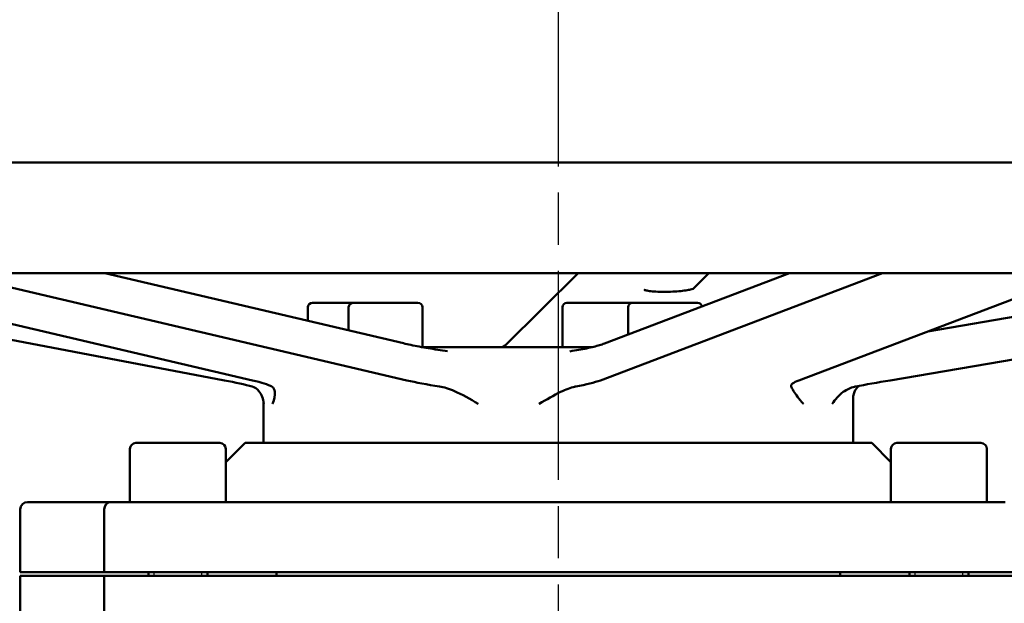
# Model space of a CAD drawing. Header units: millimetres. Extents: x 0 to 2100, y 0 to 1485.
# Tile 10 of 28: x 604 to 738, y 1121 to 1200. Entities that reach past the tile are written whole.
import ezdxf

# ---------------------------------------------------------------- set-up
doc = ezdxf.new("R2010")
doc.units = ezdxf.units.MM
doc.header["$LTSCALE"] = 5
doc.linetypes.add('CHAIN', pattern=[0.7087, 0.4724, -0.0591, 0.1181, -0.0591])
for name, color, linetype, lineweight in [('Видимый контур (ГОСТ)', 7, 'Continuous', 50), ('Линия резьбы (ГОСТ)', 7, 'Continuous', 25), ('Осевая линия (ГОСТ)', 7, 'Continuous', 25), ('Размер (ГОСТ)', 7, 'Continuous', 25)]:
    doc.layers.add(name, color=color, linetype=linetype, lineweight=lineweight)
doc.styles.add('Обычный текст (ГОСТ)', font='GOST Common Italic.ttf')
doc.dimstyles.new('Обычный (ГОСТ)', dxfattribs={"dimscale": 5, "dimtxt": 3.5, "dimasz": 3.5, "dimexe": 1, "dimexo": 0, "dimgap": 0.5, "dimtad": 1, "dimtxsty": 'Обычный текст (ГОСТ)', "dimblk": 'Filled-1', "dimcen": 0.09, "dimdle": 15, "dimclrd": 256, "dimclre": 256, "dimclrt": 256, "dimazin": 2, "dimtfac": 0.714286, "dimtdec": 3, "dimtmove": 0, "dimatfit": 3, "dimfxl": 1, "dimtolj": 1, "dimlwd": 25, "dimlwe": 25, "dimarcsym": 0})

# ---------------------------------------------------------------- blocks, each defined once
blk = doc.blocks.new('Filled-1')
at = {"color": 0}
for p, q in [((0, 0), (-1, 0.1429)), ((-1, 0.1429), (-1, -0.1429)), ((-1, 0), (0, 0)), ((-1, -0.1429), (0, 0))]:
    blk.add_line(p, q, dxfattribs=at)
at = {"color": 0, "flags": 128}
blk.add_lwpolyline([(-1, -0.1429), (0, 0), (-1, 0.1429), (-1, -0.1429)], dxfattribs=at)
at = {"color": 0}
blk.add_solid([(-1, -0.1429), (0, 0), (-1, 0.1429), (-1, -0.1429)], dxfattribs=at)
blk = doc.blocks.new('*D9')
at = {"layer": 'Defpoints', "color": 0, "linetype": 'Continuous', "transparency": 16777216}
for p in [(997.24, 1334.25), (997.24, 1076.5), (517.24, 1049.15)]:
    blk.add_point(p, dxfattribs=at)
at = {"layer": 'Размер (ГОСТ)', "linetype": 'Continuous', "lineweight": 25, "transparency": 16777216}
for p, q in [((517.24, 1049.15), (517.24, 1339.25)), ((997.24, 1076.5), (997.24, 1339.25)), ((534.74, 1334.25), (979.74, 1334.25))]:
    blk.add_line(p, q, dxfattribs=at)
at = {"layer": 'Размер (ГОСТ)', "linetype": 'Continuous', "lineweight": 25, "transparency": 16777216, "xscale": 17.5, "yscale": 17.5, "zscale": 17.5, "rotation": 180}
blk.add_blockref('Filled-1', (517.24, 1334.25), dxfattribs=at)
at = {"layer": 'Размер (ГОСТ)', "linetype": 'Continuous', "lineweight": 25, "transparency": 16777216, "xscale": 17.5, "yscale": 17.5, "zscale": 17.5}
blk.add_blockref('Filled-1', (997.24, 1334.25), dxfattribs=at)
at = {"layer": 'Размер (ГОСТ)', "linetype": 'Continuous', "lineweight": 25, "transparency": 16777216, "insert": (738.22, 1354.25), "char_height": 17.5, "attachment_point": 1, "style": 'Обычный текст (ГОСТ)'}
blk.add_mtext('\\A1;480', dxfattribs=at)
blk = doc.blocks.new('*D10')
at = {"layer": 'Defpoints', "color": 0, "linetype": 'Continuous', "transparency": 16777216}
for p in [(997.24, 1268), (677.24, 1193), (997.24, 1076.5)]:
    blk.add_point(p, dxfattribs=at)
at = {"layer": 'Размер (ГОСТ)', "linetype": 'Continuous', "lineweight": 25, "transparency": 16777216}
for p, q in [((677.24, 1193), (677.24, 1273)), ((997.24, 1076.5), (997.24, 1273)), ((694.74, 1268), (979.74, 1268))]:
    blk.add_line(p, q, dxfattribs=at)
at = {"layer": 'Размер (ГОСТ)', "linetype": 'Continuous', "lineweight": 25, "transparency": 16777216, "xscale": 17.5, "yscale": 17.5, "zscale": 17.5, "rotation": 180}
blk.add_blockref('Filled-1', (677.24, 1268), dxfattribs=at)
at = {"layer": 'Размер (ГОСТ)', "linetype": 'Continuous', "lineweight": 25, "transparency": 16777216, "xscale": 17.5, "yscale": 17.5, "zscale": 17.5}
blk.add_blockref('Filled-1', (997.24, 1268), dxfattribs=at)
at = {"layer": 'Размер (ГОСТ)', "linetype": 'Continuous', "lineweight": 25, "transparency": 16777216, "insert": (818.65, 1288), "char_height": 17.5, "attachment_point": 1, "style": 'Обычный текст (ГОСТ)'}
blk.add_mtext('\\A1;320', dxfattribs=at)

msp = doc.modelspace()

# ---------------------------------------------------------------- linework, layer by layer
at = {"layer": 'Видимый контур (ГОСТ)'}
for p, q in [((507.238, 1180.505), (847.238, 1180.505)), ((847.238, 1165.505), (507.238, 1165.505)), ((555.334, 1165.505), (631.933, 1150.989)), ((635.752, 1150.989), (573.742, 1165.505)), ((594.674, 1165.505), (656.683, 1150.989)), ((656.213, 1156.018), (615.689, 1165.505)), ((670.076, 1155.756), (679.926, 1165.505)), ((682.931, 1150.989), (721.206, 1165.505)), ((708.589, 1165.505), (683.473, 1155.979)), ((697.666, 1165.505), (695.566, 1163.427)), ((748.114, 1165.505), (709.839, 1150.989)), ((722.242, 1150.989), (807.907, 1165.505)), ((727.345, 1157.628), (773.828, 1165.505)), ((643.269, 1160.905), (643.269, 1159.048)), ((643.869, 1161.505), (649.387, 1161.505)), ((648.787, 1160.905), (648.787, 1157.757)), ((649.387, 1161.505), (658.187, 1161.505)), ((658.787, 1160.905), (658.787, 1155.505)), ((677.785, 1160.905), (677.785, 1155.505)), ((678.385, 1161.505), (687.185, 1161.505)), ((686.713, 1160.905), (686.713, 1157.208)), ((687.313, 1161.505), (696.113, 1161.505)), ((658.716, 1155.505), (681.857, 1155.505)), ((637.238, 1147.932), (637.238, 1142.505)), ((717.238, 1148.67), (717.238, 1142.505)), ((619.919, 1142.505), (631.319, 1142.505)), ((634.738, 1142.505), (632.119, 1139.886)), ((719.738, 1142.505), (634.738, 1142.505)), ((719.738, 1142.505), (722.356, 1139.886)), ((723.156, 1142.505), (734.556, 1142.505)), ((619.119, 1141.705), (619.119, 1134.505)), ((632.119, 1141.705), (632.119, 1134.505)), ((722.356, 1141.705), (722.356, 1134.505)), ((735.356, 1141.705), (735.356, 1134.505)), ((605.238, 1134.505), (616.328, 1134.505)), ((616.619, 1134.505), (616.328, 1134.505)), ((616.619, 1134.505), (628.931, 1134.505)), ((638.845, 1134.505), (628.931, 1134.505)), ((638.845, 1134.505), (715.631, 1134.505)), ((725.544, 1134.505), (715.631, 1134.505)), ((725.544, 1134.505), (737.856, 1134.505)), ((604.238, 1125.005), (604.238, 1133.505)), ((615.619, 1125.005), (615.619, 1133.505)), ((615.482, 1125.005), (604.238, 1125.005)), ((615.482, 1125.005), (615.619, 1125.005)), ((629.299, 1125.005), (615.619, 1125.005)), ((621.619, 1125.005), (621.619, 1124.505)), ((629.299, 1125.005), (638.311, 1125.005)), ((629.619, 1125.005), (629.619, 1124.505)), ((716.164, 1125.005), (638.311, 1125.005)), ((639.01, 1124.505), (639.01, 1125.005)), ((715.465, 1124.505), (715.465, 1125.005)), ((716.164, 1125.005), (725.176, 1125.005)), ((724.856, 1125.005), (724.856, 1124.505)), ((738.856, 1125.005), (725.176, 1125.005)), ((732.856, 1125.005), (732.856, 1124.505)), ((615.482, 1124.505), (604.238, 1124.505)), ((604.238, 1081.154), (604.238, 1124.505)), ((615.619, 1124.505), (615.482, 1124.505)), ((629.299, 1124.505), (615.619, 1124.505)), ((615.619, 1109.617), (615.619, 1124.505)), ((638.311, 1124.505), (629.299, 1124.505)), ((716.164, 1124.505), (638.311, 1124.505)), ((725.176, 1124.505), (716.164, 1124.505)), ((738.856, 1124.505), (725.176, 1124.505))]:
    msp.add_line(p, q, dxfattribs=at)
for centre, radius, start, end in [((643.869, 1160.905), 0.6, 90, 180), ((649.387, 1160.905), 0.6, 90, 180), ((658.187, 1160.905), 0.6, 0, 90), ((678.385, 1160.905), 0.6, 90, 180), ((687.313, 1160.905), 0.6, 90, 180), ((687.185, 1160.905), 0.6, 83.89603, 90), ((696.113, 1160.905), 0.6, 8.92834, 90), ((619.919, 1141.705), 0.8, 90, 180), ((631.319, 1141.705), 0.8, 0, 90), ((723.156, 1141.705), 0.8, 90, 180), ((734.556, 1141.705), 0.8, 0, 90), ((605.238, 1133.505), 1, 90, 180), ((616.619, 1133.505), 1, 90, 180)]:
    msp.add_arc(centre, radius, start, end, dxfattribs=at)
for centre, major_axis, ratio, start_param, end_param in [((627.276, 1150.989), (-9.999, 1.493), 0.0764093, 3.7247335, 4.2393515), ((628.775, 1150.989), (9.999, -1.218), 0.1153206, 0.2980292, 0.8126472), ((663.66, 1150.989), (9.999, -1.218), 0.1153206, 3.9542398, 4.4688578), ((673.962, 1150.989), (9.999, 0.759), 0.1495757, 5.2991875, 5.8138055), ((718.808, 1150.989), (9.999, 0.759), 0.1495757, 2.6722129, 3.1868309), ((723.676, 1150.989), (-10, -1.661), 0.0234, 4.8523769, 5.3669949)]:
    msp.add_ellipse(centre, major_axis=major_axis, ratio=ratio, start_param=start_param, end_param=end_param, dxfattribs=at)
for points, knots in [([(695.601, 1163.442), (695.601, 1163.442), (695.599, 1163.441), (695.586, 1163.435), (695.551, 1163.419), (695.424, 1163.375), (695.313, 1163.343), (695, 1163.27), (694.779, 1163.228), (694.246, 1163.147), (693.924, 1163.109), (693.221, 1163.047), (692.838, 1163.023), (692.059, 1162.994), (691.663, 1162.99), (690.908, 1163.001), (690.548, 1163.016), (689.915, 1163.063), (689.637, 1163.094), (689.215, 1163.161), (689.057, 1163.197), (688.936, 1163.234), (688.913, 1163.243), (688.895, 1163.25), (688.892, 1163.251), (688.892, 1163.251)], [3.4491832, 3.4491832, 3.4491832, 3.4491832, 3.4784186, 3.4784186, 3.6132416, 3.6132416, 3.8093915, 3.8093915, 4.0645896, 4.0645896, 4.3537799, 4.3537799, 4.6568865, 4.6568865, 4.9640951, 4.9640951, 5.2693039, 5.2693039, 5.5640386, 5.5640386, 5.8273461, 5.8273461, 5.9202044, 5.9202044, 5.9663299, 5.9663299, 5.9663299, 5.9663299]), ([(662.2, 1154.953), (661.751, 1155.015), (661.305, 1155.08), (660.43, 1155.213), (660, 1155.282), (659.163, 1155.424), (658.756, 1155.496), (657.971, 1155.643), (657.594, 1155.718), (656.875, 1155.868), (656.534, 1155.943), (656.213, 1156.018)], [0.94416226, 0.94416226, 0.94416226, 0.94416226, 1.06948908, 1.06948908, 1.19481589, 1.19481589, 1.3201427, 1.3201427, 1.44546951, 1.44546951, 1.57079633, 1.57079633, 1.57079633, 1.57079633]), ([(669.578, 1155.505), (669.651, 1155.533), (669.717, 1155.561), (669.966, 1155.673), (670.076, 1155.756), (670.076, 1155.756)], [0.43358059, 0.43358059, 0.43358059, 0.43358059, 0.495604, 0.495604, 0.69821337, 0.69821337, 0.69821337, 0.69821337]), ([(683.473, 1155.979), (683.292, 1155.911), (683.078, 1155.838), (682.593, 1155.693), (682.322, 1155.619), (681.732, 1155.473), (681.412, 1155.401), (680.729, 1155.259), (680.367, 1155.189), (679.606, 1155.055), (679.208, 1154.99), (678.796, 1154.928)], [4.71238898, 4.71238898, 4.71238898, 4.71238898, 4.84090791, 4.84090791, 4.96942684, 4.96942684, 5.09794577, 5.09794577, 5.2264647, 5.2264647, 5.35498364, 5.35498364, 5.35498364, 5.35498364]), ([(637.268, 1147.799), (637.268, 1147.801), (637.268, 1147.804), (637.223, 1148.465), (636.992, 1149.094), (636.344, 1149.862), (636.025, 1150.072), (635.686, 1150.163)], [-0.00146811, -0.00146811, -0.00146811, -0.00146811, 0, 0, 0.3891076, 0.3891076, 0.65713198, 0.65713198, 0.65713198, 0.65713198]), ([(638.374, 1150.163), (638.391, 1150.154), (638.407, 1150.145), (638.597, 1150.016), (638.722, 1149.772), (638.811, 1148.98), (638.718, 1148.404), (638.469, 1147.804), (638.468, 1147.801), (638.467, 1147.799)], [0, 0, 0, 0, 0.01818392, 0.01818392, 0.22049702, 0.22049702, 0.47719105, 0.47719105, 0.47825844, 0.47825844, 0.47825844, 0.47825844]), ([(666.375, 1147.799), (666.371, 1147.801), (666.367, 1147.804), (665.288, 1148.465), (664.194, 1149.094), (662.393, 1149.862), (661.719, 1150.072), (661.113, 1150.163)], [-0.00146813, -0.00146813, -0.00146813, -0.00146813, 0, 0, 0.38910711, 0.38910711, 0.65713197, 0.65713197, 0.65713197, 0.65713197]), ([(679.593, 1150.163), (679.542, 1150.154), (679.491, 1150.144), (678.885, 1150.014), (678.248, 1149.77), (676.614, 1148.978), (675.639, 1148.403), (674.625, 1147.804), (674.621, 1147.801), (674.617, 1147.799)], [0, 0, 0, 0, 0.01854263, 0.01854263, 0.22110033, 0.22110033, 0.47740552, 0.47740552, 0.47847341, 0.47847341, 0.47847341, 0.47847341]), ([(710.494, 1147.799), (710.491, 1147.801), (710.489, 1147.804), (709.867, 1148.465), (709.422, 1149.094), (708.956, 1149.862), (708.859, 1150.072), (708.824, 1150.163)], [-0.00146811, -0.00146811, -0.00146811, -0.00146811, 0, 0, 0.38910759, 0.38910759, 0.65713197, 0.65713197, 0.65713197, 0.65713197]), ([(717.557, 1150.163), (717.507, 1150.154), (717.458, 1150.144), (716.891, 1150.013), (716.372, 1149.768), (715.276, 1148.975), (714.768, 1148.401), (714.391, 1147.804), (714.39, 1147.801), (714.388, 1147.799)], [0, 0, 0, 0, 0.01899924, 0.01899924, 0.22186851, 0.22186851, 0.47767826, 0.47767826, 0.47874678, 0.47874678, 0.47874678, 0.47874678]), ([(717.238, 1148.67), (717.238, 1148.904), (717.28, 1149.12), (717.408, 1149.5), (717.495, 1149.654), (717.67, 1149.912), (717.756, 1150.004), (717.918, 1150.161), (717.988, 1150.214), (718.044, 1150.252)], [0.143873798, 0.143873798, 0.143873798, 0.143873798, 0.152414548, 0.152414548, 0.162244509, 0.162244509, 0.173860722, 0.173860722, 0.18846771, 0.18846771, 0.18846771, 0.18846771]), ([(637.2, 1148.293), (637.204, 1148.271), (637.209, 1148.248), (637.216, 1148.202), (637.22, 1148.179), (637.226, 1148.132), (637.229, 1148.107), (637.233, 1148.058), (637.235, 1148.033), (637.237, 1147.983), (637.238, 1147.958), (637.238, 1147.932)], [-0.501691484, -0.501691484, -0.501691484, -0.501691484, -0.498242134, -0.498242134, -0.494792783, -0.494792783, -0.491343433, -0.491343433, -0.487894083, -0.487894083, -0.484444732, -0.484444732, -0.484444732, -0.484444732])]:
    msp.add_open_spline(points, degree=3, knots=knots, dxfattribs=at)
at = {"layer": 'Линия резьбы (ГОСТ)'}
for p, q in [((622.363, 1125.005), (622.363, 1124.505)), ((628.875, 1124.505), (628.875, 1125.005)), ((725.6, 1125.005), (725.6, 1124.505)), ((732.112, 1124.505), (732.112, 1125.005))]:
    msp.add_line(p, q, dxfattribs=at)
at = {"layer": 'Осевая линия (ГОСТ)', "linetype": 'CHAIN', "ltscale": 11.993792}
msp.add_line((677.238, 797.505), (677.238, 1193.005), dxfattribs=at)

# ---------------------------------------------------------------- dimensions: what is measured, and where the dimension line sits
at = {"layer": 'Размер (ГОСТ)', "linetype": 'Continuous', "lineweight": 25}
dim = msp.add_linear_dim(base=(997.238, 1334.252), p1=(517.238, 1049.151), p2=(997.238, 1076.505), dimstyle='Обычный (ГОСТ)', override={"dimgap": 0.5, "dimdec": 2, "dimtol": 0, "dimlim": 0, "dimtp": 0, "dimtm": 0, "dimtdec": 3, "dimtofl": 0, "dimatfit": 1}, dxfattribs=at)
dim.commit()
dim.dimension.update_dxf_attribs({"geometry": '*D9', "text_midpoint": (757.238, 1334.252), "dimtype": 160})
dim = msp.add_linear_dim(base=(997.238, 1268.005), p1=(677.238, 1193.005), p2=(997.238, 1076.505), angle=180, dimstyle='Обычный (ГОСТ)', override={"dimgap": 0.5, "dimdec": 2, "dimtol": 0, "dimlim": 0, "dimtp": 0, "dimtm": 0, "dimtdec": 3, "dimtofl": 0, "dimatfit": 1}, dxfattribs=at)
dim.commit()
dim.dimension.update_dxf_attribs({"geometry": '*D10', "text_midpoint": (837.238, 1268.005), "dimtype": 160})

doc.saveas('drawing.dxf')
